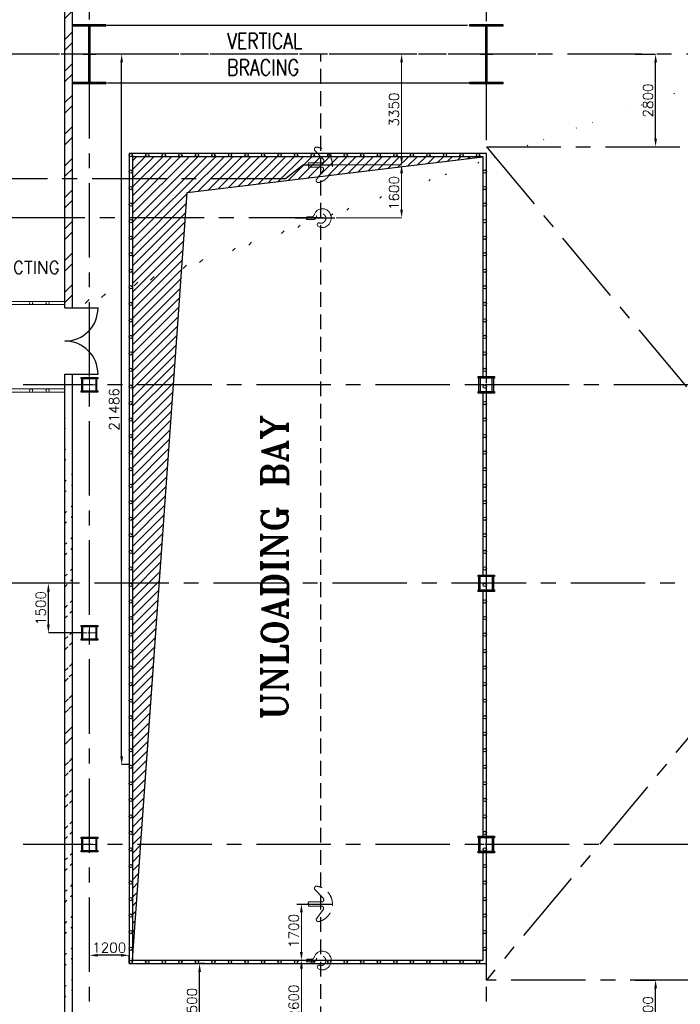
# Model space of a CAD drawing. Header units: inches. Extents: x 0 to 1564127, y -23460 to 23144100.
# Tile 12 of 215: x 23569 to 43539, y 95993 to 125768. Entities that reach past the tile are written whole.
import ezdxf

# ---------------------------------------------------------------- set-up
doc = ezdxf.new("R2010")
doc.units = ezdxf.units.IN
doc.header["$LTSCALE"] = 1800
doc.header["$MEASUREMENT"] = 0
for name, pattern in [('CENTER', [2, 1.25, -0.25, 0.25, -0.25]), ('CENTER2', [1.125, 0.75, -0.125, 0.125, -0.125]), ('HIDDEN', [0.375, 0.25, -0.125])]:
    doc.linetypes.add(name, pattern=pattern)
doc.layers.get('0').update_dxf_attribs({"color": 253, "lineweight": 9})
for name, color, linetype in [('AUX COL', 1, 'Continuous'), ('BRACING', 1, 'HIDDEN'), ('CEN', 2, 'CENTER'), ('COL', 1, 'Continuous'), ('DIM', 4, 'Continuous'), ('GRID', 251, 'CENTER'), ('OPENING', 40, 'Continuous'), ('TEXT', 3, 'Continuous'), ('WALL', 6, 'Continuous')]:
    doc.layers.add(name, color=color, linetype=linetype)
doc.layers.add('EQUIP', color=8, linetype='HIDDEN', lineweight=9)
doc.layers.add('STEEL', color=231, linetype='Continuous', lineweight=18)
doc.styles.add('ROMANC', font='ROMANC.SHX')
doc.styles.add('ROMANS', font='romans.shx')
doc.styles.add('ROMANT', font='romant')
doc.dimstyles.new('K2', dxfattribs={"dimtxt": 600, "dimasz": 400, "dimexe": 200, "dimexo": 200, "dimgap": 200, "dimtad": 1, "dimdec": 0, "dimzin": 0, "dimdsep": 46, "dimtxsty": 'ROMANC', "dimcen": 0.09, "dimclrd": 256, "dimclrt": 4, "dimadec": 0, "dimazin": 0, "dimtfac": 1, "dimtdec": 0, "dimtofl": 0, "dimtmove": 1, "dimatfit": 3, "dimfxl": 0.18, "dimtolj": 1, "dimtzin": 0, "dimarcsym": 0})
doc.dimstyles.new('STANDARD1', dxfattribs={"dimtxt": 300, "dimasz": 250, "dimexe": 0, "dimexo": 0, "dimgap": 80, "dimtad": 1, "dimdec": 0, "dimzin": 0, "dimdsep": 46, "dimtxsty": 'ROMANS', "dimcen": 0, "dimclrd": 4, "dimclre": 4, "dimclrt": 7, "dimadec": 0, "dimazin": 0, "dimtfac": 0.09, "dimtdec": 0, "dimtix": 1, "dimtofl": 0, "dimtmove": 0, "dimatfit": 3, "dimfxl": 1, "dimtolj": 1, "dimtzin": 0, "dimarcsym": 0})

# ---------------------------------------------------------------- blocks, each defined once
blk = doc.blocks.new('*D376')
at = {"layer": 'Defpoints', "color": 0, "transparency": 16777216}
for p in [(23826, 108725), (23175, 94725), (23826, 94725)]:
    blk.add_point(p, dxfattribs=at)
at = {"layer": 'DIM', "color": 0, "lineweight": -2, "transparency": 16777216}
for p, q in [((23826, 108725), (23175, 108725)), ((23826, 94725), (23175, 94725))]:
    blk.add_line(p, q, dxfattribs=at)
at = {"layer": 'DIM', "lineweight": -2, "transparency": 16777216}
blk.add_line((23175, 108325), (23175, 95125), dxfattribs=at)
at = {"layer": 'DIM', "transparency": 16777216}
for points in [[(23108, 108325), (23242, 108325), (23175, 108725)], [(23108, 95125), (23242, 95125), (23175, 94725)]]:
    blk.add_solid(points, dxfattribs=at)
at = {"layer": 'DIM', "color": 4, "transparency": 16777216, "insert": (22675, 101725), "char_height": 600, "attachment_point": 5, "rotation": 90, "style": 'ROMANC'}
blk.add_mtext('\\A1;14000', dxfattribs=at)
blk = doc.blocks.new('B-ROW COLUMN')
at = {"layer": 'COL'}
h = blk.add_hatch(dxfattribs=at)
h.set_pattern_fill('ANSI31', color=256, scale=200, style=0)
h.set_pattern_definition([(45, (155648.048, 63141.767), (-17.67767, 17.67767), [])])
h.paths.add_polyline_path([(171095, 85178), (172085, 85178), (172085, 85128), (171095, 85128)])
h.paths.add_polyline_path([(171574, 86878), (171606, 86878), (171606, 85178), (171574, 85178)])
h.paths.add_polyline_path([(171095, 86928), (172085, 86928), (172085, 86878), (171095, 86878)])
blk.add_line((171590, 85128), (171590, 86928))
at = {"layer": 'CEN'}
for p, q in [((171590, 85128), (171590, 86928)), ((171399, 86028), (171782, 86028))]:
    blk.add_line(p, q, dxfattribs=at)
at = {"layer": 'COL'}
for points in [[(171095, 86928), (172085, 86928), (172085, 86878), (171095, 86878)], [(171574, 86878), (171606, 86878), (171606, 85178), (171574, 85178)], [(171095, 85178), (172085, 85178), (172085, 85128), (171095, 85128)]]:
    blk.add_lwpolyline(points, close=True, dxfattribs=at)
blk = doc.blocks.new('*D413')
at = {"layer": 'Defpoints', "color": 0, "transparency": 16777216}
for p in [(42176, 124725), (42792, 124725), (42176, 121925)]:
    blk.add_point(p, dxfattribs=at)
at = {"layer": 'DIM', "color": 4, "lineweight": -2, "transparency": 16777216}
for p, q in [((42176, 124725), (42792, 124725)), ((42792, 122175), (42792, 124475)), ((42176, 121925), (42792, 121925))]:
    blk.add_line(p, q, dxfattribs=at)
at = {"layer": 'DIM', "color": 4, "transparency": 16777216}
for points in [[(42751, 124475), (42834, 124475), (42792, 124725)], [(42751, 122175), (42834, 122175), (42792, 121925)]]:
    blk.add_solid(points, dxfattribs=at)
at = {"layer": 'DIM', "color": 7, "transparency": 16777216, "insert": (42562, 123325), "char_height": 300, "attachment_point": 5, "rotation": 90, "style": 'ROMANS'}
blk.add_mtext('\\A1;2800', dxfattribs=at)
blk = doc.blocks.new('*D424')
at = {"layer": 'Defpoints', "color": 0, "transparency": 16777216}
for p in [(42176, 96725), (42792, 96725), (42176, 94725)]:
    blk.add_point(p, dxfattribs=at)
at = {"layer": 'DIM', "color": 4, "lineweight": -2, "transparency": 16777216}
for p, q in [((42176, 96725), (42792, 96725)), ((42792, 94975), (42792, 96475)), ((42176, 94725), (42792, 94725))]:
    blk.add_line(p, q, dxfattribs=at)
at = {"layer": 'DIM', "color": 4, "transparency": 16777216}
for points in [[(42751, 96475), (42834, 96475), (42792, 96725)], [(42751, 94975), (42834, 94975), (42792, 94725)]]:
    blk.add_solid(points, dxfattribs=at)
at = {"layer": 'DIM', "color": 7, "transparency": 16777216, "insert": (42562, 95725), "char_height": 300, "attachment_point": 5, "rotation": 90, "style": 'ROMANS'}
blk.add_mtext('\\A1;2000', dxfattribs=at)
blk = doc.blocks.new('*D728')
at = {"layer": 'Defpoints', "color": 0, "transparency": 16777216}
for p in [(25676, 97475), (25676, 97225), (26876, 97225)]:
    blk.add_point(p, dxfattribs=at)
at = {"layer": 'DIM', "color": 4, "lineweight": -2, "transparency": 16777216}
for p, q in [((25676, 97225), (25676, 97475)), ((26626, 97475), (25926, 97475)), ((26876, 97225), (26876, 97475))]:
    blk.add_line(p, q, dxfattribs=at)
at = {"layer": 'DIM', "color": 4, "transparency": 16777216}
for points in [[(25926, 97517), (25926, 97434), (25676, 97475)], [(26626, 97517), (26626, 97434), (26876, 97475)]]:
    blk.add_solid(points, dxfattribs=at)
at = {"layer": 'DIM', "color": 7, "transparency": 16777216, "insert": (26276, 97705), "char_height": 300, "attachment_point": 5, "style": 'ROMANS'}
blk.add_mtext('\\A1;1200', dxfattribs=at)
blk = doc.blocks.new('*D729')
at = {"layer": 'Defpoints', "color": 0, "transparency": 16777216}
for p in [(26651, 124725), (26876, 124725), (26876, 103240)]:
    blk.add_point(p, dxfattribs=at)
at = {"layer": 'DIM', "color": 4, "lineweight": -2, "transparency": 16777216}
for p, q in [((26876, 124725), (26651, 124725)), ((26651, 103490), (26651, 124475)), ((26876, 103240), (26651, 103240))]:
    blk.add_line(p, q, dxfattribs=at)
at = {"layer": 'DIM', "color": 4, "transparency": 16777216}
for points in [[(26609, 124475), (26692, 124475), (26651, 124725)], [(26609, 103490), (26692, 103490), (26651, 103240)]]:
    blk.add_solid(points, dxfattribs=at)
at = {"layer": 'DIM', "color": 7, "transparency": 16777216, "insert": (26421, 113983), "char_height": 300, "attachment_point": 5, "rotation": 90, "style": 'ROMANS'}
blk.add_mtext('\\A1;21486', dxfattribs=at)
blk = doc.blocks.new('*D426')
at = {"layer": 'Defpoints', "color": 0, "transparency": 16777216}
for p in [(29007, 97225), (29160, 97225), (29160, 94725)]:
    blk.add_point(p, dxfattribs=at)
at = {"layer": 'DIM', "color": 4, "lineweight": -2, "transparency": 16777216}
for p, q in [((29160, 97225), (29007, 97225)), ((29007, 94975), (29007, 96975)), ((29160, 94725), (29007, 94725))]:
    blk.add_line(p, q, dxfattribs=at)
at = {"layer": 'DIM', "color": 4, "transparency": 16777216}
for points in [[(28966, 96975), (29049, 96975), (29007, 97225)], [(28966, 94975), (29049, 94975), (29007, 94725)]]:
    blk.add_solid(points, dxfattribs=at)
at = {"layer": 'DIM', "color": 7, "transparency": 16777216, "insert": (28777, 95975), "char_height": 300, "attachment_point": 5, "rotation": 90, "style": 'ROMANS'}
blk.add_mtext('\\A1;2500', dxfattribs=at)
blk = doc.blocks.new('*D488')
at = {"layer": 'Defpoints', "color": 0, "transparency": 16777216}
for p in [(24436, 108725), (24936, 108725), (25451, 107225)]:
    blk.add_point(p, dxfattribs=at)
at = {"layer": 'DIM', "color": 4, "lineweight": -2, "transparency": 16777216}
for p, q in [((24936, 108725), (24436, 108725)), ((24436, 107475), (24436, 108475)), ((25451, 107225), (24436, 107225))]:
    blk.add_line(p, q, dxfattribs=at)
at = {"layer": 'DIM', "color": 4, "transparency": 16777216}
for points in [[(24394, 108475), (24477, 108475), (24436, 108725)], [(24394, 107475), (24477, 107475), (24436, 107225)]]:
    blk.add_solid(points, dxfattribs=at)
at = {"layer": 'DIM', "color": 7, "transparency": 16777216, "insert": (24206, 107975), "char_height": 300, "attachment_point": 5, "rotation": 90, "style": 'ROMANS'}
blk.add_mtext('\\A1;1500', dxfattribs=at)
blk = doc.blocks.new('AUX COLUMNS')
at = {"color": 2, "linetype": 'CENTER2', "ltscale": 0.15}
for p, q in [((-228038, 65665), (-228038, 66165)), ((-227813, 65915), (-228263, 65915)), ((-228038, 59665), (-228038, 60165)), ((-227813, 59915), (-228263, 59915)), ((-228038, 51765), (-228038, 52265)), ((-227813, 52015), (-228263, 52015))]:
    blk.add_line(p, q, dxfattribs=at)
at = {"layer": 'AUX COL'}
for p, q in [((-228263, 65715), (-228263, 66115)), ((-228213, 65715), (-228213, 66115)), ((-227863, 65715), (-227863, 66115)), ((-227813, 65715), (-227813, 66115)), ((-228263, 59715), (-228263, 60115)), ((-228223, 59715), (-228223, 60115)), ((-227853, 59715), (-227853, 60115)), ((-227813, 59715), (-227813, 60115)), ((-228263, 51815), (-228263, 52215)), ((-228223, 51815), (-228223, 52215)), ((-227853, 51815), (-227853, 52215)), ((-227813, 51815), (-227813, 52215))]:
    blk.add_line(p, q, dxfattribs=at)
for points in [[(-228288, 66165), (-227788, 66165), (-227788, 66115), (-228288, 66115)], [(-228288, 65715), (-227788, 65715), (-227788, 65665), (-228288, 65665)], [(-228288, 60165), (-227788, 60165), (-227788, 60115), (-228288, 60115)], [(-228288, 59715), (-227788, 59715), (-227788, 59665), (-228288, 59665)], [(-228288, 52265), (-227788, 52265), (-227788, 52215), (-228288, 52215)], [(-228288, 51815), (-227788, 51815), (-227788, 51765), (-228288, 51765)]]:
    blk.add_lwpolyline(points, close=True, dxfattribs=at)
at = {"layer": 'GRID'}
for p, q in [((-171538, 65915), (-242038, 65915)), ((-136838, 59915), (-243038, 59915)), ((-171538, 52015), (-242038, 52015))]:
    blk.add_line(p, q, dxfattribs=at)
blk = doc.blocks.new('*D9')
at = {"layer": 'Defpoints', "color": 0, "transparency": 16777216}
for p in [(6409, 3600), (6992, 3600), (6992, 1000)]:
    blk.add_point(p, dxfattribs=at)
at = {"layer": 'DIM', "color": 4, "lineweight": -2, "transparency": 16777216}
for p, q in [((6992, 3600), (6409, 3600)), ((6409, 1250), (6409, 3350)), ((6992, 1000), (6409, 1000))]:
    blk.add_line(p, q, dxfattribs=at)
at = {"layer": 'DIM', "color": 4, "transparency": 16777216}
for points in [[(6367, 3350), (6451, 3350), (6409, 3600)], [(6367, 1250), (6451, 1250), (6409, 1000)]]:
    blk.add_solid(points, dxfattribs=at)
at = {"layer": 'DIM', "color": 7, "transparency": 16777216, "insert": (6179, 2350), "char_height": 300, "attachment_point": 5, "rotation": 90, "style": 'ROMANS'}
blk.add_mtext('\\A1;2600', dxfattribs=at)
blk = doc.blocks.new('*D10')
at = {"layer": 'Defpoints', "color": 0, "transparency": 16777216}
for p in [(6409, 5300), (7066, 5300), (6992, 3600)]:
    blk.add_point(p, dxfattribs=at)
at = {"layer": 'DIM', "color": 4, "lineweight": -2, "transparency": 16777216}
for p, q in [((7066, 5300), (6409, 5300)), ((6409, 3850), (6409, 5050)), ((6992, 3600), (6409, 3600))]:
    blk.add_line(p, q, dxfattribs=at)
at = {"layer": 'DIM', "color": 4, "transparency": 16777216}
for points in [[(6367, 5050), (6451, 5050), (6409, 5300)], [(6367, 3850), (6451, 3850), (6409, 3600)]]:
    blk.add_solid(points, dxfattribs=at)
at = {"layer": 'DIM', "color": 7, "transparency": 16777216, "insert": (6179, 4486), "char_height": 300, "attachment_point": 5, "rotation": 90, "style": 'ROMANS'}
blk.add_mtext('\\A1;1700', dxfattribs=at)
blk = doc.blocks.new('*D11')
at = {"layer": 'Defpoints', "color": 0, "transparency": 16777216}
for p in [(8821, 31000), (7526, 27650), (9437, 27650)]:
    blk.add_point(p, dxfattribs=at)
at = {"layer": 'DIM', "color": 4, "lineweight": -2, "transparency": 16777216}
for p, q in [((8821, 31000), (9437, 31000)), ((9437, 30750), (9437, 27900)), ((7526, 27650), (9437, 27650))]:
    blk.add_line(p, q, dxfattribs=at)
at = {"layer": 'DIM', "color": 4, "transparency": 16777216}
for points in [[(9395, 30750), (9479, 30750), (9437, 31000)], [(9395, 27900), (9479, 27900), (9437, 27650)]]:
    blk.add_solid(points, dxfattribs=at)
at = {"layer": 'DIM', "color": 7, "transparency": 16777216, "insert": (9207, 29325), "char_height": 300, "attachment_point": 5, "rotation": 90, "style": 'ROMANS'}
blk.add_mtext('\\A1;3350', dxfattribs=at)
blk = doc.blocks.new('*D12')
at = {"layer": 'Defpoints', "color": 0, "transparency": 16777216}
for p in [(7220, 27650), (7456, 26050), (9437, 26050)]:
    blk.add_point(p, dxfattribs=at)
at = {"layer": 'DIM', "color": 4, "lineweight": -2, "transparency": 16777216}
for p, q in [((7220, 27650), (9437, 27650)), ((9437, 27400), (9437, 26300)), ((7456, 26050), (9437, 26050))]:
    blk.add_line(p, q, dxfattribs=at)
at = {"layer": 'DIM', "color": 4, "transparency": 16777216}
for points in [[(9395, 27400), (9479, 27400), (9437, 27650)], [(9395, 26300), (9479, 26300), (9437, 26050)]]:
    blk.add_solid(points, dxfattribs=at)
at = {"layer": 'DIM', "color": 7, "transparency": 16777216, "insert": (9207, 26800), "char_height": 300, "attachment_point": 5, "rotation": 90, "style": 'ROMANS'}
blk.add_mtext('\\A1;1600', dxfattribs=at)
blk = doc.blocks.new('A$C3EF151E1')
at = {"layer": 'CEN', "linetype": 'HIDDEN'}
blk.add_line((7000, -4994.1), (7000, 31000), dxfattribs=at)
at = {"layer": 'CEN'}
for p, q in [((6468.1, 27650), (5929.8, 27226.3)), ((5929.8, 27226.3), (-7318.2, 27226.3)), ((7065.6, 26050), (-6511, 26050))]:
    blk.add_line(p, q, dxfattribs=at)
for points in [[(6468.1, 27650), (7346.5, 27650)], [(6216.3, 26050), (7421.5, 26050)], [(6269.2, 5300), (7346.5, 5300)], [(6216.3, 3600), (7421.5, 3600)]]:
    blk.add_lwpolyline(points, dxfattribs=at)
at = {"layer": 'EQUIP'}
for points in [[(6814.2, 28090, -0.593417), (6867.3, 28189.6)], [(6867.3, 28189.6, -0.83665), (6927.5, 27117.6)], [(7075.3, 27813.8, -0.575065), (7025.2, 27714.2)], [(7020.4, 27585.8, -0.52945), (7075.1, 27495.1)], [(6927.5, 27117.6, -0.590638), (6862.7, 27207.4)], [(6790.8, 26134.2, -0.328117), (6722.6, 26081.7)], [(6855.5, 26068.9, -0.369388), (6784.5, 26004.7)], [(6855.5, 26068.9, -2.71387), (6945.4, 25899.2)], [(6898.1, 25875.2, -0.449303), (6945.4, 25899.2)], [(6814.2, 5740, -0.593417), (6867.3, 5839.6)], [(6867.3, 5839.6, -0.83665), (6927.5, 4767.6)], [(7075.3, 5463.8, -0.575065), (7025.2, 5364.2)], [(7020.4, 5235.8, -0.52945), (7075.1, 5145.1)], [(6927.5, 4767.6, -0.590638), (6862.7, 4857.4)], [(6790.8, 3684.2, -0.328117), (6722.6, 3631.7)], [(6855.5, 3618.9, -0.369388), (6784.5, 3554.7)], [(6855.5, 3618.9, -2.71387), (6945.4, 3449.2)], [(6898.1, 3425.2, -0.449303), (6945.4, 3449.2)]]:
    blk.add_lwpolyline(points, format="xyb", dxfattribs=at)
for points in [[(6814.2, 28090), (7075.3, 27813.8)], [(6622.4, 27714.2), (7025.2, 27714.2)], [(6622.4, 27714.2), (6622.4, 27671.9)], [(6598.7, 27671.9), (6656.6, 27632.7)], [(6622.4, 27671.9), (6598.7, 27671.9)], [(6619.7, 27632.7), (6619.7, 27585.8)], [(6656.6, 27632.7), (6619.7, 27632.7)], [(6619.7, 27585.8), (7020.4, 27585.8)], [(6862.7, 27207.4), (7075.1, 27495.1)], [(6790.8, 26134.2), (6799.8, 26158.8), (6810.9, 26182.5), (6824.1, 26205.3), (6839.4, 26226.6), (6856.5, 26246.4), (6875.3, 26264.4), (6895.5, 26280.3), (6917, 26294.1), (6939.4, 26305.6), (6962.6, 26314.8), (6997.2, 26323.9), (7033.5, 26327.9), (7070.5, 26326.6), (7107.5, 26319.7), (7143.4, 26307.1), (7177.4, 26289.2), (7208.6, 26266.4), (7236.3, 26239.3), (7259.9, 26208.7), (7279, 26175.5), (7293.4, 26140.6), (7303.7, 26102), (7308.9, 26061.3), (7308.5, 26019.5), (7302.3, 25977.7), (7290.2, 25937), (7272.5, 25898.6), (7249.8, 25863.5), (7222.6, 25832.7), (7191.8, 25806.9), (7158.5, 25786.4), (7123.7, 25771.7), (7102, 25765.3), (7079.6, 25761), (7056.9, 25758.7), (7034, 25758.5), (7011.1, 25760.4), (6988.5, 25764.4), (6966.3, 25770.4), (6944.7, 25778.5), (6924, 25788.4), (6904.3, 25800.1)], [(6554.1, 26056.3), (6588.9, 26032.9)], [(6568.4, 26056.3), (6554.1, 26056.3)], [(6566.8, 26032.9), (6566.8, 26004.7)], [(6588.9, 26032.9), (6566.8, 26032.9)], [(6566.8, 26004.7), (6784.5, 26004.7)], [(6568.4, 26081.7), (6722.6, 26081.7)], [(6568.4, 26081.7), (6568.4, 26056.3)], [(6898.1, 25875.2), (6888.9, 25844.9)], [(6904.3, 25800.1), (6888.9, 25844.9)], [(6814.2, 5740), (7075.3, 5463.8)], [(6622.4, 5364.2), (7025.2, 5364.2)], [(6622.4, 5364.2), (6622.4, 5321.9)], [(6598.7, 5321.9), (6656.6, 5282.7)], [(6622.4, 5321.9), (6598.7, 5321.9)], [(6619.7, 5282.7), (6619.7, 5235.8)], [(6656.6, 5282.7), (6619.7, 5282.7)], [(6619.7, 5235.8), (7020.4, 5235.8)], [(6862.7, 4857.4), (7075.1, 5145.1)], [(6790.8, 3684.2), (6799.8, 3708.8), (6810.9, 3732.5), (6824.1, 3755.3), (6839.4, 3776.6), (6856.5, 3796.4), (6875.3, 3814.4), (6895.5, 3830.3), (6917, 3844.1), (6939.4, 3855.6), (6962.6, 3864.8), (6997.2, 3873.9), (7033.5, 3877.9), (7070.5, 3876.6), (7107.5, 3869.7), (7143.4, 3857.1), (7177.4, 3839.2), (7208.6, 3816.4), (7236.3, 3789.3), (7259.9, 3758.7), (7279, 3725.5), (7293.4, 3690.6), (7303.7, 3652), (7308.9, 3611.3), (7308.5, 3569.5), (7302.3, 3527.7), (7290.2, 3487), (7272.5, 3448.6), (7249.8, 3413.5), (7222.6, 3382.7), (7191.8, 3356.9), (7158.5, 3336.4), (7123.7, 3321.7), (7102, 3315.3), (7079.6, 3311), (7056.9, 3308.7), (7034, 3308.5), (7011.1, 3310.4), (6988.5, 3314.4), (6966.3, 3320.4), (6944.7, 3328.5), (6924, 3338.4), (6904.3, 3350.1)], [(6554.1, 3606.3), (6588.9, 3582.9)], [(6568.4, 3606.3), (6554.1, 3606.3)], [(6566.8, 3582.9), (6566.8, 3554.7)], [(6588.9, 3582.9), (6566.8, 3582.9)], [(6568.4, 3631.7), (6722.6, 3631.7)], [(6568.4, 3631.7), (6568.4, 3606.3)], [(6566.8, 3554.7), (6784.5, 3554.7)], [(6898.1, 3425.2), (6888.9, 3394.9)], [(6904.3, 3350.1), (6888.9, 3394.9)]]:
    blk.add_lwpolyline(points, dxfattribs=at)
at = {"layer": 'DIM'}
dim = blk.add_linear_dim(base=(9437.1, 27650), p1=(8821.4, 31000), p2=(7526.1, 27650), angle=90, dimstyle='STANDARD1', dxfattribs=at)
dim.commit()
dim.dimension.update_dxf_attribs({"geometry": '*D11', "text_midpoint": (9207.1, 29325)})
for base, p1, p2, picture, middle in [((9437.1, 26050), (7219.6, 27650), (7456.3, 26050), '*D12', (9437.1, 26800)), ((6408.9, 5300), (6992.3, 3600), (7065.7, 5300), '*D10', (6408.9, 4486.1)), ((6408.9, 3600), (6992.3, 1000), (6992.3, 3600), '*D9', (6408.9, 2350))]:
    dim = blk.add_linear_dim(base=base, p1=p1, p2=p2, angle=90, dimstyle='STANDARD1', dxfattribs=at)
    dim.commit()
    dim.dimension.update_dxf_attribs({"geometry": picture, "text_midpoint": middle, "dimtype": 128})

msp = doc.modelspace()

# ---------------------------------------------------------------- hatches: boundary and pattern name
h = msp.add_hatch()
h.set_pattern_fill('ANSI32', color=256, scale=1800, style=0)
edge = h.paths.add_edge_path()
edge.add_line((24935.76, 117050.31), (24935.76, 139115.31))
edge.add_line((24935.76, 139115.31), (86965.76, 139115.31))
edge.add_line((25165.76, 117050.31), (25165.76, 138885.31))
edge.add_line((25165.76, 138885.31), (86965.76, 138885.31))
h = msp.add_hatch()
h.set_pattern_fill('ANSI32', color=256, scale=1800, style=0)
edge = h.paths.add_edge_path()
edge.add_line((25165.76, 93565.31), (25165.76, 115050.31))
edge.add_line((24935.76, 93335.31), (24935.76, 115050.31))
at = {"layer": 'OPENING'}
h = msp.add_hatch(dxfattribs=at)
h.set_pattern_fill('ANSI31', color=8, scale=1500, style=0)
h.set_pattern_definition([(45, (12582, 38697.68), (-132.58252, 132.58252), [])])
h.paths.add_polyline_path([(26975.76, 114725.31), (28218.69, 114725.31), (28633.86, 120537.26), (37575.76, 121625.31), (26975.76, 121625.31)])
h.paths.add_polyline_path([(28218.69, 114725.31), (26975.76, 114725.31), (26975.76, 97325.31)])

# ---------------------------------------------------------------- linework, layer by layer
at = {"color": 2, "linetype": 'CENTER2', "ltscale": 0.15}
for p, q in [((25675.76, 114950.31), (25675.76, 114500.31)), ((25900.76, 114725.31), (25450.76, 114725.31)), ((25900.76, 107225.31), (25450.76, 107225.31)), ((25675.76, 107450.31), (25675.76, 107000.31)), ((25675.76, 101050.31), (25675.76, 100600.31)), ((25900.76, 100825.31), (25450.76, 100825.31))]:
    msp.add_line(p, q, dxfattribs=at)
at = {"layer": 'AUX COL'}
for p, q in [((25450.76, 114540.31), (25450.76, 114910.31)), ((25475.76, 114540.31), (25475.76, 114910.31)), ((25875.76, 114540.31), (25875.76, 114910.31)), ((25900.76, 114540.31), (25900.76, 114910.31)), ((25450.76, 107040.31), (25450.76, 107410.31)), ((25475.76, 107040.31), (25475.76, 107410.31)), ((25875.76, 107040.31), (25875.76, 107410.31)), ((25900.76, 107040.31), (25900.76, 107410.31)), ((25450.76, 100640.31), (25450.76, 101010.31)), ((25475.76, 100640.31), (25475.76, 101010.31)), ((25875.76, 100640.31), (25875.76, 101010.31)), ((25900.76, 100640.31), (25900.76, 101010.31))]:
    msp.add_line(p, q, dxfattribs=at)
for points in [[(25425.76, 114950.31), (25925.76, 114950.31), (25925.76, 114910.31), (25425.76, 114910.31)], [(25425.76, 114540.31), (25925.76, 114540.31), (25925.76, 114500.31), (25425.76, 114500.31)], [(25425.76, 107450.31), (25925.76, 107450.31), (25925.76, 107410.31), (25425.76, 107410.31)], [(25425.76, 107040.31), (25925.76, 107040.31), (25925.76, 107000.31), (25425.76, 107000.31)], [(25425.76, 101050.31), (25925.76, 101050.31), (25925.76, 101010.31), (25425.76, 101010.31)], [(25425.76, 100640.31), (25925.76, 100640.31), (25925.76, 100600.31), (25425.76, 100600.31)]]:
    msp.add_lwpolyline(points, close=True, dxfattribs=at)
at = {"layer": 'BRACING', "const_width": 40}
for points in [[(26205.55, 125600.31), (37115.52, 125600.31)], [(26219.2, 123850.31), (37157.45, 123850.31)]]:
    msp.add_lwpolyline(points, dxfattribs=at)
at = {"layer": 'CEN'}
for p, q in [((58675.76, 121925.31), (37675.76, 96725.31)), ((37675.76, 121925.31), (58675.76, 96725.31))]:
    msp.add_line(p, q, dxfattribs=at)
msp.add_lwpolyline([(37675.76, 114925.31), (37675.76, 121925.31), (58675.76, 121925.31), (58675.76, 96725.31), (37675.76, 96725.31), (37675.76, 114525.31)], dxfattribs=at)
at = {"layer": 'GRID'}
for p, q in [((37675.76, 114925.31), (37675.76, 164173.79)), ((25675.76, 82575.72), (25675.76, 141225.31)), ((153975.76, 124725.31), (18875.76, 124725.31)), ((39175.76, 124725.31), (24175.76, 124725.31)), ((37675.76, 82575.72), (37675.76, 114525.31))]:
    msp.add_line(p, q, dxfattribs=at)
at = {"layer": 'OPENING'}
for points in [[(37675.76, 114925.31), (37675.76, 121725.31), (26875.76, 121725.31), (26875.76, 97225.31), (37675.76, 97225.31), (37675.76, 114525.31)], [(37575.76, 114975.31), (37575.76, 121625.31), (26975.76, 121625.31), (26975.76, 97325.31), (37575.76, 97325.31), (37575.76, 100575.31)], [(26975.76, 97325.31), (28633.86, 120537.26), (37575.76, 121625.31)], [(37575.76, 108975.31), (37575.76, 114475.31)], [(37575.76, 101075.31), (37575.76, 108525.31)]]:
    msp.add_lwpolyline(points, dxfattribs=at)
for centre in [(26925.76, 121675.31), (27425.76, 121675.31), (27925.76, 121675.31), (28425.76, 121675.31), (28925.76, 121675.31), (29425.76, 121675.31), (29925.76, 121675.31), (30425.76, 121675.31), (30925.76, 121675.31), (31425.76, 121675.31), (31925.76, 121675.31), (32425.76, 121675.31), (32925.76, 121675.31), (33425.76, 121675.31), (33925.76, 121675.31), (34425.76, 121675.31), (34925.76, 121675.31), (35425.76, 121675.31), (35925.76, 121675.31), (36425.76, 121675.31), (36925.76, 121675.31), (37425.76, 121675.31), (26925.76, 121175.31), (37625.76, 121175.31), (26925.76, 120675.31), (37625.76, 120675.31), (26925.76, 120175.31), (37625.76, 120175.31), (26925.76, 119675.31), (37625.76, 119675.31), (26925.76, 119175.31), (37625.76, 119175.31), (26925.76, 118675.31), (37625.76, 118675.31), (26925.76, 118175.31), (37625.76, 118175.31), (26925.76, 117675.31), (37625.76, 117675.31), (26925.76, 117175.31), (37625.76, 117175.31), (26925.76, 116675.31), (37625.76, 116675.31), (26925.76, 116175.31), (37625.76, 116175.31), (26925.76, 115675.31), (37625.76, 115675.31), (26925.76, 115175.31), (37625.76, 115175.31), (26925.76, 114675.31), (37625.76, 114675.31), (26925.76, 114175.31), (37625.76, 114175.31), (26925.76, 113675.31), (37625.76, 113675.31), (26925.76, 113175.31), (37625.76, 113175.31), (26925.76, 112675.31), (37625.76, 112675.31), (26925.76, 112175.31), (37625.76, 112175.31), (26925.76, 111675.31), (37625.76, 111675.31), (26925.76, 111175.31), (37625.76, 111175.31), (26925.76, 110675.31), (37625.76, 110675.31), (26925.76, 110175.31), (37625.76, 110175.31), (26925.76, 109675.31), (37625.76, 109675.31), (26925.76, 109175.31), (37625.76, 109175.31), (26925.76, 108675.31), (37625.76, 108675.31), (26925.76, 108175.31), (37625.76, 108175.31), (26925.76, 107675.31), (37625.76, 107675.31), (26925.76, 107175.31), (37625.76, 107175.31), (26925.76, 106675.31), (37625.76, 106675.31), (26925.76, 106175.31), (37625.76, 106175.31), (26925.76, 105675.31), (37625.76, 105675.31), (26925.76, 105175.31), (37625.76, 105175.31), (26925.76, 104675.31), (37625.76, 104675.31), (26925.76, 104175.31), (37625.76, 104175.31), (26925.76, 103675.31), (37625.76, 103675.31), (26925.76, 103175.31), (37625.76, 103175.31), (26925.76, 102675.31), (37625.76, 102675.31), (26925.76, 102175.31), (37625.76, 102175.31), (26925.76, 101675.31), (37625.76, 101675.31), (26925.76, 101175.31), (37625.76, 101175.31), (26925.76, 100675.31), (37625.76, 100675.31), (26925.76, 100175.31), (37625.76, 100175.31), (26925.76, 99675.31), (37625.76, 99675.31), (26925.76, 99175.31), (37625.76, 99175.31), (26925.76, 98675.31), (37625.76, 98675.31), (26925.76, 98175.31), (37625.76, 98175.31), (26925.76, 97675.31), (37625.76, 97675.31), (26925.76, 97275.31), (27425.76, 97275.31), (27925.76, 97275.31), (28425.76, 97275.31), (28925.76, 97275.31), (29425.76, 97275.31), (29925.76, 97275.31), (30425.76, 97275.31), (30925.76, 97275.31), (31425.76, 97275.31), (31925.76, 97275.31), (32425.76, 97275.31), (32925.76, 97275.31), (33425.76, 97275.31), (33925.76, 97275.31), (34425.76, 97275.31), (34925.76, 97275.31), (35425.76, 97275.31), (35925.76, 97275.31), (36425.76, 97275.31), (36925.76, 97275.31), (37425.76, 97275.31)]:
    msp.add_circle(centre, 50, dxfattribs=at)
at = {"layer": 'STEEL'}
for p, q in [((24935.76, 117250.31), (15318.31, 117250.31)), ((24935.76, 117150.31), (15335.94, 117150.31)), ((24935.76, 114600.31), (15785.57, 114600.31)), ((24935.76, 114500.31), (15803.21, 114500.31))]:
    msp.add_line(p, q, dxfattribs=at)
for centre in [(23911.46, 117200.31), (24411.46, 117200.31), (23911.46, 114550.31), (24411.46, 114550.31)]:
    msp.add_circle(centre, 50, dxfattribs=at)
at = {"layer": 'WALL'}
for p, q in [((24935.76, 117050.31), (24935.76, 139115.31)), ((25165.76, 117050.31), (25165.76, 138885.31)), ((24935.76, 117050.31), (25935.76, 117050.31)), ((24935.76, 93335.31), (24935.76, 115050.31)), ((24935.76, 115050.31), (25935.76, 115050.31)), ((25165.76, 93565.31), (25165.76, 115050.31))]:
    msp.add_line(p, q, dxfattribs=at)
for centre, start, end in [((24935.76, 117050.31), 270, 0), ((24935.76, 115050.31), 0, 90)]:
    msp.add_arc(centre, 1000, start, end, dxfattribs=at)

# ---------------------------------------------------------------- block references
for name, p in [('B-ROW COLUMN', (-145914.47, 38697.68)), ('B-ROW COLUMN', (-133914.47, 38697.68)), ('A$C3EF151E1', (25675.76, 93725.31))]:
    msp.add_blockref(name, p)
at = {"layer": 'AUX COL'}
msp.add_blockref('AUX COLUMNS', (265713.57, 48810.29), dxfattribs=at)

# ---------------------------------------------------------------- texts
at = {"layer": 'TEXT', "color": 3, "style": 'ROMANT'}
msp.add_text('UNLOADING BAY', height=800, rotation=90, dxfattribs=at).set_placement((31675.76, 104595.12))
at = {"layer": 'TEXT', "insert": (29839.59, 125365.31), "char_height": 480, "width": 2515.419, "attachment_point": 1, "style": 'ROMANS'}
msp.add_mtext('{\\W0.8;VERTICAL BRACING}', dxfattribs=at)
at = {"layer": 'TEXT', "color": 3, "insert": (24778.33, 118274.93), "char_height": 375, "attachment_point": 6, "style": 'ROMANS'}
msp.add_mtext('SERVICE BUILDING INTERCONNECTING', dxfattribs=at)

# ---------------------------------------------------------------- dimensions: what is measured, and where the dimension line sits
at = {"layer": 'DIM'}
for base, p1, p2, picture, middle in [((26650.81, 124725.31), (26875.76, 103239.74), (26875.76, 124725.31), '*D729', (26420.81, 113982.52)), ((42792.37, 124725.31), (42175.76, 121925.31), (42175.76, 124725.31), '*D413', (42562.37, 123325.31)), ((24435.76, 108725.31), (25450.76, 107225.31), (24935.76, 108725.31), '*D488', (24205.76, 107975.31)), ((29007.49, 97225.31), (29159.98, 94725.31), (29159.98, 97225.31), '*D426', (28777.49, 95975.31)), ((42792.37, 96725.31), (42175.76, 94725.31), (42175.76, 96725.31), '*D424', (42562.37, 95725.31))]:
    dim = msp.add_linear_dim(base=base, p1=p1, p2=p2, angle=90, dimstyle='STANDARD1', dxfattribs=at)
    dim.commit()
    dim.dimension.update_dxf_attribs({"geometry": picture, "text_midpoint": middle})
dim = msp.add_linear_dim(base=(23174.91, 94725.31), p1=(23825.83, 108725.31), p2=(23825.83, 94725.31), angle=90, dimstyle='K2', override={"dimexe": 0, "dimexo": 0}, dxfattribs=at)
dim.commit()
dim.dimension.update_dxf_attribs({"geometry": '*D376', "text_midpoint": (22674.91, 101725.31)})
dim = msp.add_linear_dim(base=(25675.76, 97475.32), p1=(26875.76, 97225.31), p2=(25675.76, 97225.31), dimstyle='STANDARD1', dxfattribs=at)
dim.commit()
dim.dimension.update_dxf_attribs({"geometry": '*D728', "text_midpoint": (26275.76, 97705.32)})

doc.saveas('drawing.dxf')
